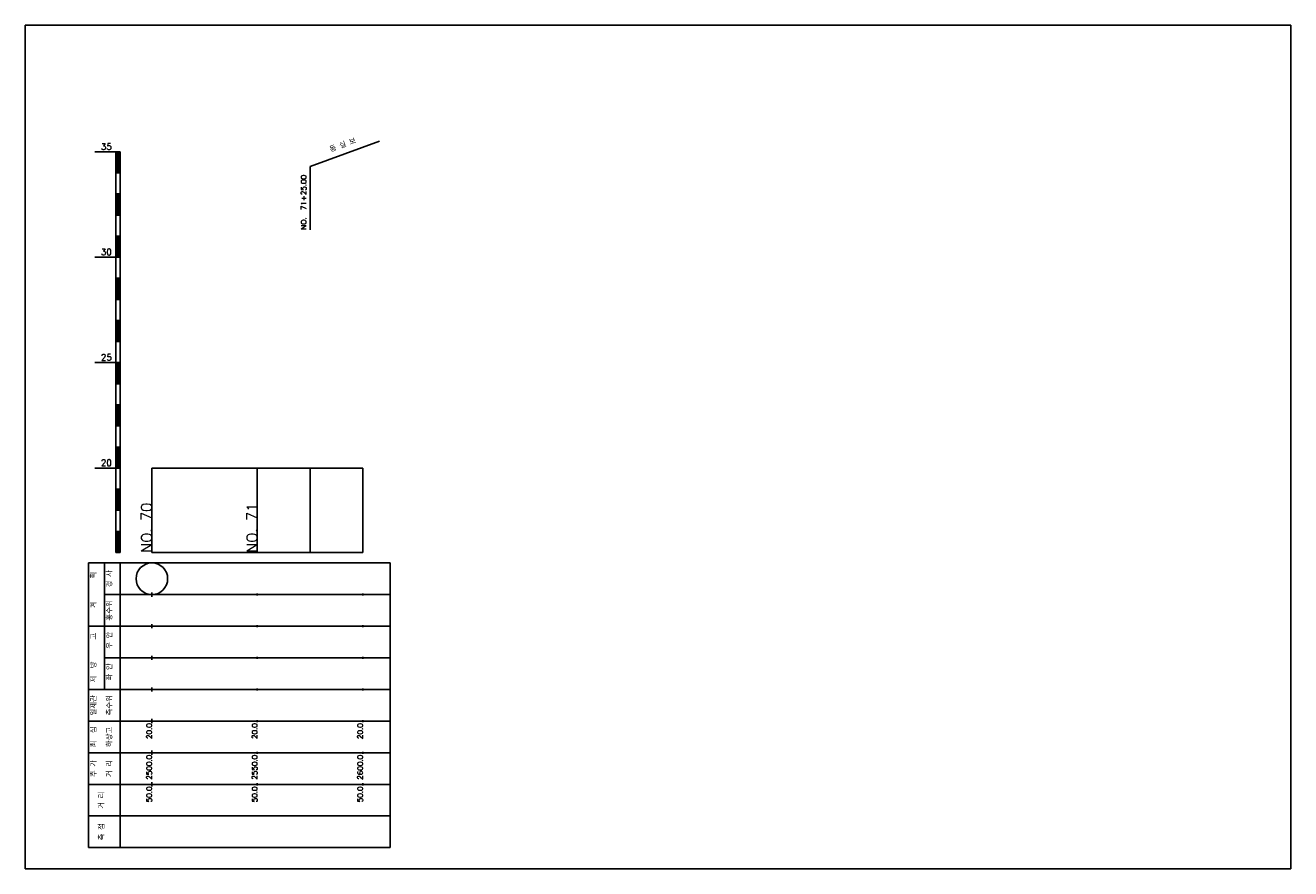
# Model space of a CAD drawing. Extents: x -2 to 685, y -2 to 3823.
# Tile 13 of 13: x 50 to 650, y 3423 to 3823. Entities that reach past the tile are written whole.
import ezdxf
from ezdxf.enums import TextEntityAlignment as Align

# ---------------------------------------------------------------- set-up
doc = ezdxf.new("R2010")
doc.units = 0
doc.header["$LTSCALE"] = 5
for name, color, linetype in [('BOX', 5, 'CONTINUOUS'), ('DT1', 3, 'CONTINUOUS'), ('LT1', 4, 'CONTINUOUS'), ('ST1', 7, 'CONTINUOUS')]:
    doc.layers.add(name, color=color, linetype=linetype)
doc.styles.add('GHS', font='ROMANS.shx', dxfattribs={"bigfont": 'GHS.shx'})

msp = doc.modelspace()

# ---------------------------------------------------------------- linework, layer by layer
at = {"layer": 'BOX'}
msp.add_lwpolyline([(50, 3423), (650, 3423), (650, 3823), (50, 3823), (50, 3423)], dxfattribs=at)
at = {"layer": 'DT1'}
for p, q in [((110, 3596.51), (110, 3598.51)), ((160, 3597.01), (160, 3598.01))]:
    msp.add_line(p, q, dxfattribs=at)
at = {"layer": 'LT1'}
for p, q in [((83, 3763), (93, 3763)), ((93, 3573), (93, 3763)), ((93, 3763), (95, 3763)), ((93.5, 3762.8), (93.5, 3753.2)), ((94, 3762.8), (94, 3753.2)), ((94.5, 3762.8), (94.5, 3753.2)), ((95, 3573), (95, 3763)), ((93, 3753), (95, 3753)), ((93, 3743), (95, 3743)), ((93.5, 3742.8), (93.5, 3733.2)), ((94, 3742.8), (94, 3733.2)), ((94.5, 3742.8), (94.5, 3733.2)), ((93, 3733), (95, 3733)), ((93, 3723), (95, 3723)), ((93.5, 3722.8), (93.5, 3713.2)), ((94, 3722.8), (94, 3713.2)), ((94.5, 3722.8), (94.5, 3713.2)), ((83, 3713), (93, 3713)), ((93, 3713), (95, 3713)), ((93, 3703), (95, 3703)), ((93.5, 3702.8), (93.5, 3693.2)), ((94, 3702.8), (94, 3693.2)), ((94.5, 3702.8), (94.5, 3693.2)), ((93, 3693), (95, 3693)), ((93, 3683), (95, 3683)), ((93.5, 3682.8), (93.5, 3673.2)), ((94, 3682.8), (94, 3673.2)), ((94.5, 3682.8), (94.5, 3673.2)), ((93, 3673), (95, 3673)), ((83, 3663), (93, 3663)), ((93, 3663), (95, 3663)), ((93.5, 3662.8), (93.5, 3653.2)), ((94, 3662.8), (94, 3653.2)), ((94.5, 3662.8), (94.5, 3653.2)), ((93, 3653), (95, 3653)), ((93, 3643), (95, 3643)), ((93.5, 3642.8), (93.5, 3633.2)), ((94, 3642.8), (94, 3633.2)), ((94.5, 3642.8), (94.5, 3633.2)), ((93, 3633), (95, 3633)), ((93, 3623), (95, 3623)), ((93.5, 3622.8), (93.5, 3613.2)), ((94, 3622.8), (94, 3613.2)), ((94.5, 3622.8), (94.5, 3613.2)), ((83, 3613), (93, 3613)), ((93, 3613), (95, 3613)), ((110, 3573), (110, 3613)), ((160, 3573), (160, 3613)), ((185, 3573), (185, 3613)), ((210, 3573), (210, 3613)), ((93, 3603), (95, 3603)), ((93.5, 3602.8), (93.5, 3593.2)), ((94, 3602.8), (94, 3593.2)), ((94.5, 3602.8), (94.5, 3593.2)), ((93, 3593), (95, 3593)), ((93, 3583), (95, 3583)), ((93.5, 3582.8), (93.5, 3573.2)), ((94, 3582.8), (94, 3573.2)), ((94.5, 3582.8), (94.5, 3573.2)), ((93, 3573), (95, 3573)), ((110, 3573), (210, 3573)), ((110, 3552), (110, 3554)), ((160, 3552.5), (160, 3553.5)), ((210, 3552.5), (210, 3553.5)), ((110, 3537), (110, 3539)), ((160, 3537.5), (160, 3538.5)), ((210, 3537.5), (210, 3538.5)), ((110, 3522), (110, 3524)), ((160, 3522.5), (160, 3523.5)), ((210, 3522.5), (210, 3523.5)), ((110, 3507), (110, 3509)), ((160, 3507.5), (160, 3508.5)), ((210, 3507.5), (210, 3508.5)), ((110, 3492), (110, 3494)), ((160, 3492.5), (160, 3493.5)), ((210, 3492.5), (210, 3493.5)), ((110, 3477), (110, 3479)), ((160, 3477.5), (160, 3478.5)), ((210, 3477.5), (210, 3478.5)), ((110, 3462), (110, 3464)), ((160, 3462.5), (160, 3463.5)), ((210, 3462.5), (210, 3463.5))]:
    msp.add_line(p, q, dxfattribs=at)
at = {"layer": 'LT1', "linetype": 'CONTINUOUS'}
for p, q in [((185, 3756), (217.89, 3767.97)), ((185, 3726), (185, 3756))]:
    msp.add_line(p, q, dxfattribs=at)
at = {"layer": 'LT1'}
msp.add_lwpolyline([(110, 3613), (160, 3613), (210, 3613)], dxfattribs=at)
at = {"layer": 'ST1'}
for p, q in [((80, 3433), (80, 3568)), ((80, 3568), (223, 3568)), ((87.5, 3538), (87.5, 3568)), ((95, 3433), (95, 3568)), ((223, 3433), (223, 3568)), ((87.5, 3553), (223, 3553)), ((80, 3538), (223, 3538)), ((87.5, 3508), (87.5, 3538)), ((87.5, 3523), (223, 3523)), ((80, 3508), (223, 3508)), ((80, 3493), (223, 3493)), ((80, 3478), (223, 3478)), ((80, 3463), (223, 3463)), ((80, 3448), (223, 3448)), ((80, 3433), (223, 3433))]:
    msp.add_line(p, q, dxfattribs=at)
at = {"layer": 'ST1', "linetype": 'CONTINUOUS'}
msp.add_circle((110, 3560.5), 7.5, dxfattribs=at)

# ---------------------------------------------------------------- texts
at = {"layer": 'DT1', "linetype": 'CONTINUOUS', "style": 'GHS'}
for s, rotation, p in [('동 실 보', 20, (201, 3764.99)), ('  획', 90, (83.75, 3560.5)), ('경 사', 90, (91.25, 3560.5)), ('   계', 90, (83.75, 3545.5)), ('홍수위', 90, (91.25, 3545.5)), (' 우 안', 90, (91.25, 3530.5)), ('   고', 90, (83.75, 3530.5)), (' 제  방', 90, (83.75, 3515.5)), (' 좌 안', 90, (91.25, 3515.5)), ('일제관', 90, (83.75, 3500.5)), ('측수위', 90, (91.25, 3500.5)), ('최  심', 90, (83.75, 3485.5)), ('하상고', 90, (91.25, 3485.5)), ('추 가', 90, (83.75, 3470.5)), ('거 리', 90, (91.25, 3470.5)), ('거 리', 90, (87.5, 3455.5)), ('측 점', 90, (87.5, 3440.5))]:
    msp.add_text(s, height=2.5, rotation=rotation, dxfattribs=at).set_placement(p, align=Align.CENTER)
at = {"layer": 'DT1', "style": 'GHS'}
for s, p in [('35', (91, 3764)), ('30', (91, 3714)), ('25', (91, 3664)), ('20', (91, 3614))]:
    msp.add_text(s, height=3, dxfattribs=at).set_placement(p, align=Align.RIGHT)
at = {"layer": 'DT1', "linetype": 'CONTINUOUS', "style": 'GHS'}
msp.add_text('NO.  71+25.00', height=2.5, rotation=90, dxfattribs=at).set_placement((183.25, 3726.12))
at = {"layer": 'DT1', "style": 'GHS'}
for s, height, p in [('NO. 70', 5, (110, 3596.51)), ('NO. 71', 5, (160, 3596.51)), (' 20.0', 2.5, (110, 3492)), (' 20.0', 2.5, (160, 3492)), (' 20.0', 2.5, (210, 3492)), ('  2500.0', 2.5, (110, 3477)), ('  2550.0', 2.5, (160, 3477)), ('  2600.0', 2.5, (210, 3477)), ('  50.0', 2.5, (110, 3462)), ('  50.0', 2.5, (160, 3462)), ('  50.0', 2.5, (210, 3462))]:
    msp.add_text(s, height=height, rotation=90, dxfattribs=at).set_placement(p, align=Align.RIGHT)

doc.saveas('drawing.dxf')
